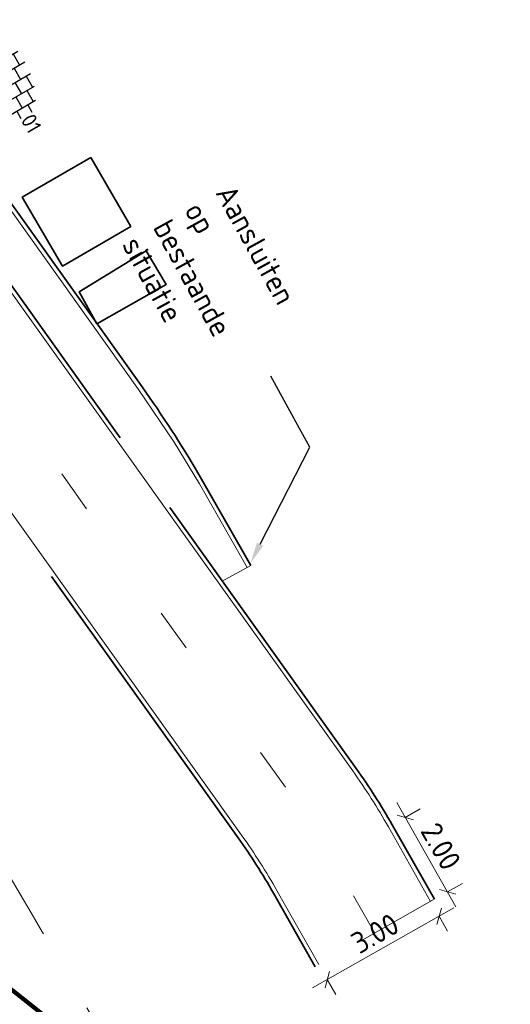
# Model space of a CAD drawing. Header units: metres. Extents: x 111691 to 117439, y 474133 to 478789.
# Tile 103 of 127: x 114240 to 114251, y 476761 to 476784. Entities that reach past the tile are written whole.
import ezdxf
from ezdxf import colors
from ezdxf.entities.mleader import LeaderData, LeaderLine
from ezdxf.enums import TextEntityAlignment as Align
from ezdxf.math import Vec2, Vec3

# ---------------------------------------------------------------- set-up
doc = ezdxf.new("R2010")
doc.units = ezdxf.units.M
for name, pattern in [('AM-AS', [16, 10, -2, 2, -2]), ('VH-GAZONBAND_100X200', [9.5, 7.5, -2]), ('VW-1-3_STREEP', [4, 1, -3]), ('XX-HIDDEN', [4, 2, -2])]:
    doc.linetypes.add(name, pattern=pattern)
doc.layers.get('Defpoints').update_dxf_attribs({"lineweight": 25})
for name, color, linetype, lineweight in [('B-WE-OG-BEBOUWING-G', 7, 'Continuous', 35), ('B-WE-VH-KANTOPSLUITING_VOORKANTBAND-G', 7, 'Continuous', 18), ('N-WE-RI-HWA_GOOT-G', 150, 'Continuous', 35), ('N-WE-VH-KANTOPSLUITING_GAZONBAND_100X200-G', 90, 'VH-GAZONBAND_100X200', 35), ('N-WE-VH-MATERIAALGRENS-G', 7, 'XX-HIDDEN', 18), ('N-WE-VH-VERHARDING_TEGEL-S', 7, 'Continuous', 25), ('N-WE-VW-MARKERING_LANGS_STREEP_13_010-G', 7, 'VW-1-3_STREEP', 13), ('N-WE-VW-MARKERING_LANGS_STREEP_GETROKKEN_010-G', 7, 'Continuous', 25), ('X-XX-AL-AANPIJLING-M', 7, 'Continuous', 18), ('X-XX-AL-AANPIJLING-T25', 7, 'Continuous', 25)]:
    doc.layers.add(name, color=color, linetype=linetype, lineweight=lineweight)
doc.layers.add('N-WE-AM-AS_WEG-G', color=10, linetype='AM-AS', lineweight=18, plot=False)
doc.styles.add('NLCS-ISO', font='NLCS-ISO.ttf')
doc.styles.add('NLCS-ISO-ANNOTATIEF-T25', font='NLCS-ISO.ttf', dxfattribs={"height": 2.5})
doc.dimstyles.new('NLCS-ANNOTATIEF-T25-SCHRAP_L2_H1', dxfattribs={"dimtxt": 2.5, "dimasz": 1.4, "dimexe": 2, "dimexo": 2, "dimgap": 0.7, "dimtad": 1, "dimzin": 0, "dimdsep": 46, "dimtxsty": 'NLCS-ISO-ANNOTATIEF-T25', "dimblk": 'OBLIQUE', "dimcen": 0, "dimdle": 2, "dimclrd": 256, "dimclre": 256, "dimclrt": 256, "dimadec": 1, "dimazin": 0, "dimtfac": 1, "dimtdec": 3, "dimtofl": 0, "dimtmove": 0, "dimatfit": 3, "dimldrblk": 'OBLIQUE', "dimfxl": 2, "dimfxlon": 1, "dimtfillclr": 256, "dimtolj": 1, "dimtzin": 0, "dimlwd": -1, "dimlwe": -1, "dimarcsym": 0})

# ---------------------------------------------------------------- blocks, each defined once
blk = doc.blocks.new('SVH-TEGEL_300X300_DUN_HALFST-SO')
for p, q in [((-3, -2.52), (-3, 2.52)), ((-1.5, -2.87), (-1.5, 2.87)), ((0, -2.97), (0, 2.97)), ((1.5, -2.87), (1.5, 2.87)), ((3, -2.52), (3, 2.52)), ((-4.89, 1.5), (-4.5, 1.5)), ((-4.5, -1.8), (-4.5, 1.8)), ((-3.7, 2.25), (-3, 2.25)), ((-3, 1.5), (-1.5, 1.5)), ((-1.5, 2.25), (0, 2.25)), ((0, 1.5), (1.5, 1.5)), ((1.5, 2.25), (3, 2.25)), ((3, 1.5), (4.5, 1.5)), ((4.5, -1.8), (4.5, 1.8)), ((-5.66, 0), (-4.5, 0)), ((-4.5, 0.75), (-3, 0.75)), ((-3, 0), (-1.5, 0)), ((-1.5, 0.75), (0, 0.75)), ((0, 0), (1.5, 0)), ((1.5, 0.75), (3, 0.75)), ((3, 0), (4.5, 0)), ((4.5, 0.75), (5.48, 0.75)), ((-4.5, -0.75), (-3, -0.75)), ((-1.5, -0.75), (0, -0.75)), ((1.5, -0.75), (3, -0.75)), ((4.5, -0.75), (5.48, -0.75)), ((-4.89, -1.5), (-4.5, -1.5)), ((-3.7, -2.25), (-3, -2.25)), ((-3, -1.5), (-1.5, -1.5)), ((-1.5, -2.25), (0, -2.25)), ((0, -1.5), (1.5, -1.5)), ((1.5, -2.25), (3, -2.25)), ((3, -1.5), (4.5, -1.5))]:
    blk.add_line(p, q)
at = {"style": 'NLCS-ISO'}
blk.add_attdef('FORMAAT', text='', height=1.8, dxfattribs=at).set_placement((-5.76, 0), align=Align.MIDDLE_RIGHT)
blk.add_attdef('KLEUR', text='', height=1.8, dxfattribs=at).set_placement((5.58, 0), align=Align.MIDDLE_LEFT)
at = {"style": 'NLCS-ISO', "flags": 1}
blk.add_attdef('FUNCTIE', text='', height=1.8, dxfattribs=at).set_placement((0.12, -3.58), align=Align.MIDDLE_CENTER)
blk = doc.blocks.new('_Oblique')
at = {"color": 0, "linetype": 'ByBlock', "lineweight": -2}
blk.add_line((-0.5, -0.5), (0.5, 0.5), dxfattribs=at)
blk = doc.blocks.new('*D367')
at = {"layer": 'Defpoints', "color": 0, "transparency": 16777216}
for p in [(114248.442, 476765.567), (114249.429, 476763.827), (114249.736, 476764.001)]:
    blk.add_point(p, dxfattribs=at)
at = {"layer": 'X-XX-AL-AANPIJLING-M', "transparency": 16777216}
for p, q in [((114248.552, 476766.089), (114249.933, 476763.653)), ((114248.749, 476765.741), (114249.097, 476765.938)), ((114249.736, 476764.001), (114250.084, 476764.199))]:
    blk.add_line(p, q, dxfattribs=at)
at = {"layer": 'X-XX-AL-AANPIJLING-M', "transparency": 16777216, "xscale": 0.28, "yscale": 0.28, "zscale": 0.28}
for p, rotation in [((114248.749, 476765.741), 119.5542844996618), ((114249.736, 476764.001), 299.5542844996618)]:
    blk.add_blockref('_Oblique', p, dxfattribs=dict(at, rotation=rotation))
at = {"layer": 'X-XX-AL-AANPIJLING-M', "transparency": 16777216, "insert": (114249.582, 476765.064), "char_height": 0.5, "attachment_point": 5, "rotation": 299.5543, "style": 'NLCS-ISO-ANNOTATIEF-T25'}
blk.add_mtext('\\A1;2.00', dxfattribs=at)
blk = doc.blocks.new('*D370')
at = {"layer": 'Defpoints', "color": 0, "transparency": 16777216}
for p in [(114249.341, 476763.778), (114246.731, 476762.3), (114246.929, 476761.949)]:
    blk.add_point(p, dxfattribs=at)
at = {"layer": 'X-XX-AL-AANPIJLING-M', "transparency": 16777216}
for p, q in [((114249.887, 476763.624), (114246.581, 476761.752)), ((114249.538, 476763.429), (114249.736, 476763.079)), ((114246.928, 476761.952), (114247.126, 476761.601))]:
    blk.add_line(p, q, dxfattribs=at)
at = {"layer": 'X-XX-AL-AANPIJLING-M', "transparency": 16777216, "xscale": 0.28, "yscale": 0.28, "zscale": 0.28}
for p, rotation in [((114249.539, 476763.427), 29.52056124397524), ((114246.929, 476761.949), 209.5205612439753)]:
    blk.add_blockref('_Oblique', p, dxfattribs=dict(at, rotation=rotation))
at = {"layer": 'X-XX-AL-AANPIJLING-M', "transparency": 16777216, "insert": (114248.042, 476763.028), "char_height": 0.5, "attachment_point": 5, "rotation": 29.5206, "style": 'NLCS-ISO-ANNOTATIEF-T25'}
blk.add_mtext('\\A1;3.00', dxfattribs=at)

msp = doc.modelspace()

# ---------------------------------------------------------------- linework, layer by layer
at = {"layer": 'B-WE-OG-BEBOUWING-G'}
for points in [[(114241.4, 476781.175), (114242.336, 476779.562), (114240.739, 476778.634), (114239.802, 476780.247)], [(114242.696, 476778.989), (114241.131, 476778.035), (114241.547, 476777.285), (114243.162, 476778.203)]]:
    msp.add_lwpolyline(points, close=True, dxfattribs=at)
at = {"layer": 'B-WE-VH-KANTOPSLUITING_VOORKANTBAND-G'}
for points in [[(114234.23, 476787.078), (114236.492, 476784.2), (114236.535, 476784.141), (114242.519, 476775.75)], [(114245.052, 476771.584), (114243.942, 476773.543), (114243.35, 476774.517), (114242.519, 476775.75)]]:
    msp.add_lwpolyline(points, dxfattribs=at)
for points in [[(114232.642, 476786.347), (114232.642, 476786.347, -0.129008), (114234.997, 476784.387), (114247.521, 476766.828, -0.026076), (114248.355, 476765.518), (114249.341, 476763.778)], [(114246.731, 476762.3), (114245.759, 476764.016, 0.026076), (114244.925, 476765.325), (114232.333, 476782.982, 0.16523), (114231.288, 476783.733, 0.2999), (114226.009, 476782.178)]]:
    msp.add_lwpolyline(points, format="xyb", dxfattribs=at)
at = {"layer": 'N-WE-AM-AS_WEG-G'}
msp.add_lwpolyline([(114395.573, 476483.322), (114354.899, 476555.187), (114299.71, 476652.375), (114264.239, 476714.855), (114242.014, 476754.196, 0.05177), (114236.033, 476762.614), (114226.853, 476773.057)], format="xyb", dxfattribs=at)
at = {"layer": 'N-WE-RI-HWA_GOOT-G'}
for points in [[(114234.305, 476787.144), (114236.573, 476784.26), (114236.616, 476784.199), (114242.601, 476775.808)], [(114245.14, 476771.629), (114243.929, 476773.763)]]:
    msp.add_lwpolyline(points, dxfattribs=at)
msp.add_arc((114219.723, 476759.491), 28.1, 30.5235, 35.498, dxfattribs=at)
at = {"layer": 'N-WE-VH-KANTOPSLUITING_GAZONBAND_100X200-G'}
for points in [[(114246.644, 476762.25), (114245.672, 476763.966, 0.026076), (114244.843, 476765.267), (114232.251, 476782.924, 0.16523), (114231.259, 476783.638, 0.2999), (114226.086, 476782.114, 0.2999)], [(114249.428, 476763.827), (114248.442, 476765.567, 0.026076), (114247.602, 476766.886), (114235.803, 476783.43)]]:
    msp.add_lwpolyline(points, format="xyb", dxfattribs=at)
at = {"layer": 'N-WE-VH-MATERIAALGRENS-G'}
for points in [[(114245.14, 476771.629), (114244.475, 476771.264)], [(114249.426, 476763.826), (114246.644, 476762.25)]]:
    msp.add_lwpolyline(points, dxfattribs=at)
at = {"layer": 'N-WE-VH-MATERIAALGRENS-G', "flags": 128}
msp.add_lwpolyline([(114242.317, 476759.561, 0.00154), (114238.211, 476766.569, 0.019353), (114236.142, 476769.838, 0.019353)], format="xyb", dxfattribs=at)
at = {"layer": 'N-WE-VW-MARKERING_LANGS_STREEP_13_010-G', "flags": 128}
msp.add_lwpolyline([(114248.035, 476763.038), (114247.05, 476764.779, 0.026076), (114246.299, 476765.957), (114233.743, 476783.563)], format="xyb", dxfattribs=at)
at = {"layer": 'N-WE-VW-MARKERING_LANGS_STREEP_GETROKKEN_010-G', "const_width": 0.1, "flags": 128}
msp.add_lwpolyline([(114242.286, 476759.542), (114232.481, 476767.329)], dxfattribs=at)

# ---------------------------------------------------------------- block references
at = {"layer": 'N-WE-VH-VERHARDING_TEGEL-S', "xscale": 0.2, "yscale": 0.2, "zscale": 0.2, "rotation": 300.1117835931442}
msp.add_blockref('SVH-TEGEL_300X300_DUN_HALFST-SO', (114239.349, 476783.109), dxfattribs=at).add_auto_attribs({'FORMAAT': '30x30', 'KLEUR': '01'})

# ---------------------------------------------------------------- dimensions: what is measured, and where the dimension line sits
at = {"layer": 'X-XX-AL-AANPIJLING-M'}
for p1, p2, distance, picture, middle in [((114248.442, 476765.567), (114249.429, 476763.827), 0.353, '*D367', (114249.582, 476765.064)), ((114249.341, 476763.778), (114246.731, 476762.3), 0.403, '*D370', (114248.042, 476763.028))]:
    dim = msp.add_aligned_dim(p1=p1, p2=p2, distance=distance, dimstyle='NLCS-ANNOTATIEF-T25-SCHRAP_L2_H1', dxfattribs=at)
    dim.commit()
    dim.dimension.update_dxf_attribs({"geometry": picture, "text_midpoint": middle})

# ---------------------------------------------------------------- leaders
at = {"layer": 'X-XX-AL-AANPIJLING-T25'}
ml = msp.add_multileader_mtext('Standard', dxfattribs=at)
ml.set_content('Aansluiten op\\Pbestaande situatie', color=256, style='NLCS-ISO-ANNOTATIEF-T25')
ml.set_leader_properties(color=256, linetype='ByLayer', lineweight=-1)
ml.build(insert=Vec2(0, 0))
ml.multileader.update_dxf_attribs({"text_left_attachment_type": 5, "text_right_attachment_type": 5, "dogleg_length": 2.5, "arrow_head_size": 0.5, "scale": 0.2})
ctx = ml.context
ctx.base_point, ctx.scale, ctx.char_height, ctx.arrow_head_size, ctx.landing_gap_size, ctx.plane_origin, ctx.plane_x_axis, ctx.plane_y_axis = Vec3(114243.395, 476780.055), 0.2, 0.5, 0.5, 0.18, Vec3(114242.333, 476770.36), Vec3(0.484027, -0.875053), Vec3(0.875053, 0.484027)
ctx.left_attachment, ctx.right_attachment = 5, 5
notes = []
notes.append((ctx, [(0, (1, 1, 0), (114246.522, 476774.402), (-0.484027, 0.875053), 0.5, [(0, [(114245.13, 476771.685)], 0, [])])]))
ctx.mtext.insert, ctx.mtext.text_direction, ctx.mtext.rotation, ctx.mtext.width, ctx.mtext.flow_direction = Vec3(114244.737, 476780.591), Vec3(0.484027, -0.875053), 5.21764, 6, 5
for ctx, leaders in notes:
    for number, flags, end, landing, length, lines in leaders:
        leader = LeaderData()
        leader.index, (leader.has_last_leader_line, leader.has_dogleg_vector, leader.attachment_direction) = number, flags
        leader.last_leader_point, leader.dogleg_vector, leader.dogleg_length = Vec3(end), Vec3(landing), length
        for number, points, colour, breaks in lines:
            line = LeaderLine()
            line.index, line.vertices, line.color, line.breaks = number, Vec3.list(points), colors.encode_raw_color(colour), breaks
            leader.lines.append(line)
        ctx.leaders.append(leader)

doc.saveas('drawing.dxf')
